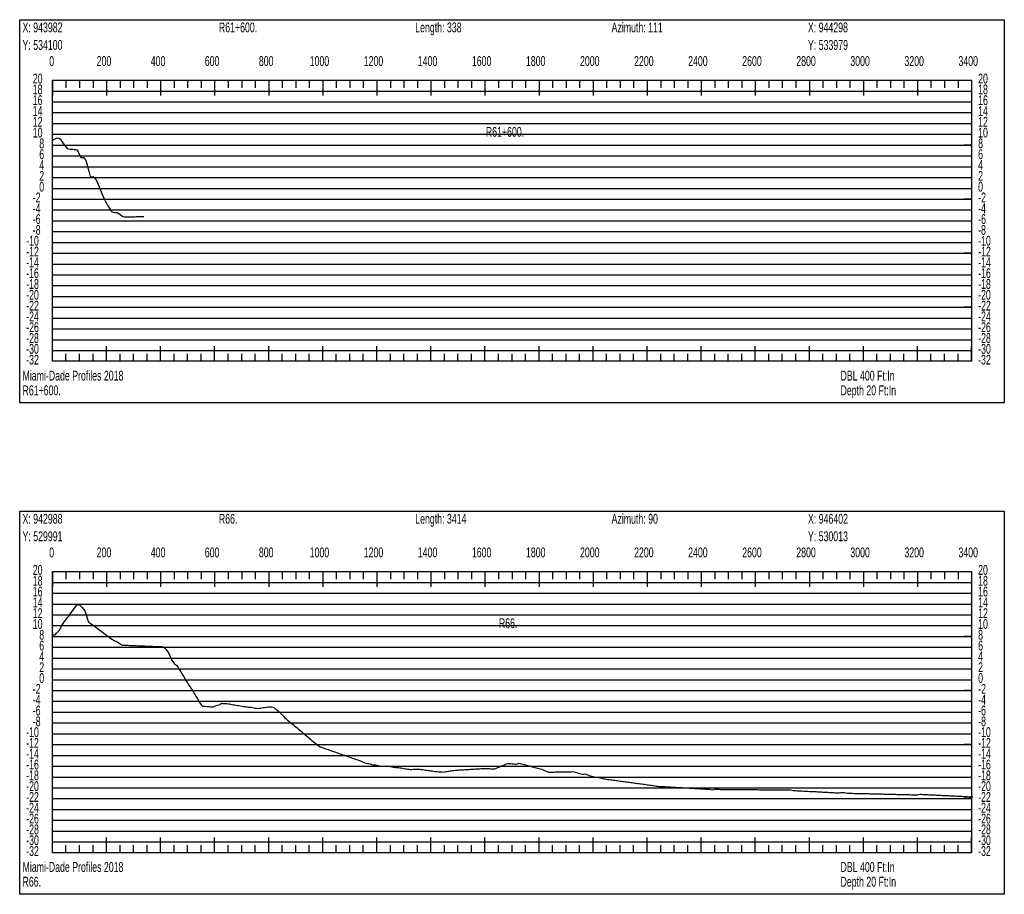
# Model space of a CAD drawing. Header units: feet. Extents: x 1 to 30, y -268 to -1.
# Tile 25 of 94: x 1 to 10, y -191 to -183. Entities that reach past the tile are written whole.
import ezdxf

# ---------------------------------------------------------------- set-up
doc = ezdxf.new("R2010")
doc.units = ezdxf.units.FT
doc.header["$MEASUREMENT"] = 0
doc.layers.add('LABELS', color=7, linetype='Continuous')
doc.layers.add('XSECTION', color=7, linetype='Continuous')

msp = doc.modelspace()

# ---------------------------------------------------------------- linework, layer by layer
at = {"layer": 'XSECTION', "color": 0, "linetype": 'Continuous'}
for points in [[(1, -182.8), (10.106, -182.8), (10.106, -186.345), (1, -186.345), (1, -182.8)], [(1.303, -183.36), (9.803, -183.36), (9.803, -185.96), (1.303, -185.96), (1.303, -183.36)], [(1.303, -183.36), (1.303, -183.501)], [(1.303, -183.36), (1.303, -183.501)], [(1.303, -183.36), (1.303, -183.43)], [(1.303, -183.36), (1.303, -183.43)], [(1.428, -183.36), (1.428, -183.43)], [(1.553, -183.36), (1.553, -183.43)], [(1.678, -183.36), (1.678, -183.43)], [(1.803, -183.36), (1.803, -183.501)], [(1.803, -183.36), (1.803, -183.43)], [(1.928, -183.36), (1.928, -183.43)], [(2.053, -183.36), (2.053, -183.43)], [(2.178, -183.36), (2.178, -183.43)], [(2.303, -183.36), (2.303, -183.501)], [(2.303, -183.36), (2.303, -183.43)], [(2.428, -183.36), (2.428, -183.43)], [(2.553, -183.36), (2.553, -183.43)], [(2.678, -183.36), (2.678, -183.43)], [(2.803, -183.36), (2.803, -183.501)], [(2.803, -183.36), (2.803, -183.43)], [(2.928, -183.36), (2.928, -183.43)], [(3.053, -183.36), (3.053, -183.43)], [(3.178, -183.36), (3.178, -183.43)], [(3.303, -183.36), (3.303, -183.501)], [(3.303, -183.36), (3.303, -183.43)], [(3.428, -183.36), (3.428, -183.43)], [(3.553, -183.36), (3.553, -183.43)], [(3.678, -183.36), (3.678, -183.43)], [(3.803, -183.36), (3.803, -183.501)], [(3.803, -183.36), (3.803, -183.43)], [(3.928, -183.36), (3.928, -183.43)], [(4.053, -183.36), (4.053, -183.43)], [(4.178, -183.36), (4.178, -183.43)], [(4.303, -183.36), (4.303, -183.501)], [(4.303, -183.36), (4.303, -183.43)], [(4.428, -183.36), (4.428, -183.43)], [(4.553, -183.36), (4.553, -183.43)], [(4.678, -183.36), (4.678, -183.43)], [(4.803, -183.36), (4.803, -183.501)], [(4.803, -183.36), (4.803, -183.43)], [(4.928, -183.36), (4.928, -183.43)], [(5.053, -183.36), (5.053, -183.43)], [(5.178, -183.36), (5.178, -183.43)], [(5.303, -183.36), (5.303, -183.501)], [(5.303, -183.36), (5.303, -183.43)], [(5.428, -183.36), (5.428, -183.43)], [(5.553, -183.36), (5.553, -183.43)], [(5.678, -183.36), (5.678, -183.43)], [(5.803, -183.36), (5.803, -183.501)], [(5.803, -183.36), (5.803, -183.43)], [(5.928, -183.36), (5.928, -183.43)], [(6.053, -183.36), (6.053, -183.43)], [(6.178, -183.36), (6.178, -183.43)], [(6.303, -183.36), (6.303, -183.501)], [(6.303, -183.36), (6.303, -183.43)], [(6.428, -183.36), (6.428, -183.43)], [(6.553, -183.36), (6.553, -183.43)], [(6.678, -183.36), (6.678, -183.43)], [(6.803, -183.36), (6.803, -183.501)], [(6.803, -183.36), (6.803, -183.43)], [(6.928, -183.36), (6.928, -183.43)], [(7.053, -183.36), (7.053, -183.43)], [(7.178, -183.36), (7.178, -183.43)], [(7.303, -183.36), (7.303, -183.501)], [(7.303, -183.36), (7.303, -183.43)], [(7.428, -183.36), (7.428, -183.43)], [(7.553, -183.36), (7.553, -183.43)], [(7.678, -183.36), (7.678, -183.43)], [(7.803, -183.36), (7.803, -183.501)], [(7.803, -183.36), (7.803, -183.43)], [(7.928, -183.36), (7.928, -183.43)], [(8.053, -183.36), (8.053, -183.43)], [(8.178, -183.36), (8.178, -183.43)], [(8.303, -183.36), (8.303, -183.501)], [(8.303, -183.36), (8.303, -183.43)], [(8.428, -183.36), (8.428, -183.43)], [(8.553, -183.36), (8.553, -183.43)], [(8.678, -183.36), (8.678, -183.43)], [(8.803, -183.36), (8.803, -183.501)], [(8.803, -183.36), (8.803, -183.43)], [(8.928, -183.36), (8.928, -183.43)], [(9.053, -183.36), (9.053, -183.43)], [(9.178, -183.36), (9.178, -183.43)], [(9.303, -183.36), (9.303, -183.501)], [(9.303, -183.36), (9.303, -183.43)], [(9.428, -183.36), (9.428, -183.43)], [(9.553, -183.36), (9.553, -183.43)], [(9.678, -183.36), (9.678, -183.43)], [(9.803, -183.36), (9.803, -183.501)], [(9.803, -183.36), (9.803, -183.43)], [(1.303, -183.96), (1.373, -183.96)], [(9.803, -183.96), (9.733, -183.96)], [(1.303, -184.46), (1.373, -184.46)], [(9.803, -184.46), (9.733, -184.46)], [(1.303, -184.96), (1.373, -184.96)], [(9.803, -184.96), (9.733, -184.96)], [(1.303, -185.46), (1.373, -185.46)], [(9.803, -185.46), (9.733, -185.46)], [(1.303, -185.96), (1.303, -185.819)], [(1.303, -185.96), (1.303, -185.819)], [(1.803, -185.96), (1.803, -185.819)], [(2.303, -185.96), (2.303, -185.819)], [(2.803, -185.96), (2.803, -185.819)], [(3.303, -185.96), (3.303, -185.819)], [(3.803, -185.96), (3.803, -185.819)], [(4.303, -185.96), (4.303, -185.819)], [(4.803, -185.96), (4.803, -185.819)], [(5.303, -185.96), (5.303, -185.819)], [(5.803, -185.96), (5.803, -185.819)], [(6.303, -185.96), (6.303, -185.819)], [(6.803, -185.96), (6.803, -185.819)], [(7.303, -185.96), (7.303, -185.819)], [(7.803, -185.96), (7.803, -185.819)], [(8.303, -185.96), (8.303, -185.819)], [(8.803, -185.96), (8.803, -185.819)], [(9.303, -185.96), (9.303, -185.819)], [(9.803, -185.96), (9.803, -185.819)], [(1.303, -185.96), (1.303, -185.89)], [(1.303, -185.96), (1.303, -185.89)], [(1.428, -185.96), (1.428, -185.89)], [(1.553, -185.96), (1.553, -185.89)], [(1.678, -185.96), (1.678, -185.89)], [(1.803, -185.96), (1.803, -185.89)], [(1.928, -185.96), (1.928, -185.89)], [(2.053, -185.96), (2.053, -185.89)], [(2.178, -185.96), (2.178, -185.89)], [(2.303, -185.96), (2.303, -185.89)], [(2.428, -185.96), (2.428, -185.89)], [(2.553, -185.96), (2.553, -185.89)], [(2.678, -185.96), (2.678, -185.89)], [(2.803, -185.96), (2.803, -185.89)], [(2.928, -185.96), (2.928, -185.89)], [(3.053, -185.96), (3.053, -185.89)], [(3.178, -185.96), (3.178, -185.89)], [(3.303, -185.96), (3.303, -185.89)], [(3.428, -185.96), (3.428, -185.89)], [(3.553, -185.96), (3.553, -185.89)], [(3.678, -185.96), (3.678, -185.89)], [(3.803, -185.96), (3.803, -185.89)], [(3.928, -185.96), (3.928, -185.89)], [(4.053, -185.96), (4.053, -185.89)], [(4.178, -185.96), (4.178, -185.89)], [(4.303, -185.96), (4.303, -185.89)], [(4.428, -185.96), (4.428, -185.89)], [(4.553, -185.96), (4.553, -185.89)], [(4.678, -185.96), (4.678, -185.89)], [(4.803, -185.96), (4.803, -185.89)], [(4.928, -185.96), (4.928, -185.89)], [(5.053, -185.96), (5.053, -185.89)], [(5.178, -185.96), (5.178, -185.89)], [(5.303, -185.96), (5.303, -185.89)], [(5.428, -185.96), (5.428, -185.89)], [(5.553, -185.96), (5.553, -185.89)], [(5.678, -185.96), (5.678, -185.89)], [(5.803, -185.96), (5.803, -185.89)], [(5.928, -185.96), (5.928, -185.89)], [(6.053, -185.96), (6.053, -185.89)], [(6.178, -185.96), (6.178, -185.89)], [(6.303, -185.96), (6.303, -185.89)], [(6.428, -185.96), (6.428, -185.89)], [(6.553, -185.96), (6.553, -185.89)], [(6.678, -185.96), (6.678, -185.89)], [(6.803, -185.96), (6.803, -185.89)], [(6.928, -185.96), (6.928, -185.89)], [(7.053, -185.96), (7.053, -185.89)], [(7.178, -185.96), (7.178, -185.89)], [(7.303, -185.96), (7.303, -185.89)], [(7.428, -185.96), (7.428, -185.89)], [(7.553, -185.96), (7.553, -185.89)], [(7.678, -185.96), (7.678, -185.89)], [(7.803, -185.96), (7.803, -185.89)], [(7.928, -185.96), (7.928, -185.89)], [(8.053, -185.96), (8.053, -185.89)], [(8.178, -185.96), (8.178, -185.89)], [(8.303, -185.96), (8.303, -185.89)], [(8.428, -185.96), (8.428, -185.89)], [(8.553, -185.96), (8.553, -185.89)], [(8.678, -185.96), (8.678, -185.89)], [(8.803, -185.96), (8.803, -185.89)], [(8.928, -185.96), (8.928, -185.89)], [(9.053, -185.96), (9.053, -185.89)], [(9.178, -185.96), (9.178, -185.89)], [(9.303, -185.96), (9.303, -185.89)], [(9.428, -185.96), (9.428, -185.89)], [(9.553, -185.96), (9.553, -185.89)], [(9.678, -185.96), (9.678, -185.89)], [(9.803, -185.96), (9.803, -185.89)], [(1, -187.345), (10.106, -187.345), (10.106, -190.89), (1, -190.89), (1, -187.345)], [(1.303, -187.905), (9.803, -187.905), (9.803, -190.505), (1.303, -190.505), (1.303, -187.905)], [(1.303, -187.905), (1.303, -188.046)], [(1.303, -187.905), (1.303, -188.046)], [(1.303, -187.905), (1.303, -187.975)], [(1.303, -187.905), (1.303, -187.975)], [(1.428, -187.905), (1.428, -187.975)], [(1.553, -187.905), (1.553, -187.975)], [(1.678, -187.905), (1.678, -187.975)], [(1.803, -187.905), (1.803, -188.046)], [(1.803, -187.905), (1.803, -187.975)], [(1.928, -187.905), (1.928, -187.975)], [(2.053, -187.905), (2.053, -187.975)], [(2.178, -187.905), (2.178, -187.975)], [(2.303, -187.905), (2.303, -188.046)], [(2.303, -187.905), (2.303, -187.975)], [(2.428, -187.905), (2.428, -187.975)], [(2.553, -187.905), (2.553, -187.975)], [(2.678, -187.905), (2.678, -187.975)], [(2.803, -187.905), (2.803, -188.046)], [(2.803, -187.905), (2.803, -187.975)], [(2.928, -187.905), (2.928, -187.975)], [(3.053, -187.905), (3.053, -187.975)], [(3.178, -187.905), (3.178, -187.975)], [(3.303, -187.905), (3.303, -188.046)], [(3.303, -187.905), (3.303, -187.975)], [(3.428, -187.905), (3.428, -187.975)], [(3.553, -187.905), (3.553, -187.975)], [(3.678, -187.905), (3.678, -187.975)], [(3.803, -187.905), (3.803, -188.046)], [(3.803, -187.905), (3.803, -187.975)], [(3.928, -187.905), (3.928, -187.975)], [(4.053, -187.905), (4.053, -187.975)], [(4.178, -187.905), (4.178, -187.975)], [(4.303, -187.905), (4.303, -188.046)], [(4.303, -187.905), (4.303, -187.975)], [(4.428, -187.905), (4.428, -187.975)], [(4.553, -187.905), (4.553, -187.975)], [(4.678, -187.905), (4.678, -187.975)], [(4.803, -187.905), (4.803, -188.046)], [(4.803, -187.905), (4.803, -187.975)], [(4.928, -187.905), (4.928, -187.975)], [(5.053, -187.905), (5.053, -187.975)], [(5.178, -187.905), (5.178, -187.975)], [(5.303, -187.905), (5.303, -188.046)], [(5.303, -187.905), (5.303, -187.975)], [(5.428, -187.905), (5.428, -187.975)], [(5.553, -187.905), (5.553, -187.975)], [(5.678, -187.905), (5.678, -187.975)], [(5.803, -187.905), (5.803, -188.046)], [(5.803, -187.905), (5.803, -187.975)], [(5.928, -187.905), (5.928, -187.975)], [(6.053, -187.905), (6.053, -187.975)], [(6.178, -187.905), (6.178, -187.975)], [(6.303, -187.905), (6.303, -188.046)], [(6.303, -187.905), (6.303, -187.975)], [(6.428, -187.905), (6.428, -187.975)], [(6.553, -187.905), (6.553, -187.975)], [(6.678, -187.905), (6.678, -187.975)], [(6.803, -187.905), (6.803, -188.046)], [(6.803, -187.905), (6.803, -187.975)], [(6.928, -187.905), (6.928, -187.975)], [(7.053, -187.905), (7.053, -187.975)], [(7.178, -187.905), (7.178, -187.975)], [(7.303, -187.905), (7.303, -188.046)], [(7.303, -187.905), (7.303, -187.975)], [(7.428, -187.905), (7.428, -187.975)], [(7.553, -187.905), (7.553, -187.975)], [(7.678, -187.905), (7.678, -187.975)], [(7.803, -187.905), (7.803, -188.046)], [(7.803, -187.905), (7.803, -187.975)], [(7.928, -187.905), (7.928, -187.975)], [(8.053, -187.905), (8.053, -187.975)], [(8.178, -187.905), (8.178, -187.975)], [(8.303, -187.905), (8.303, -188.046)], [(8.303, -187.905), (8.303, -187.975)], [(8.428, -187.905), (8.428, -187.975)], [(8.553, -187.905), (8.553, -187.975)], [(8.678, -187.905), (8.678, -187.975)], [(8.803, -187.905), (8.803, -188.046)], [(8.803, -187.905), (8.803, -187.975)], [(8.928, -187.905), (8.928, -187.975)], [(9.053, -187.905), (9.053, -187.975)], [(9.178, -187.905), (9.178, -187.975)], [(9.303, -187.905), (9.303, -188.046)], [(9.303, -187.905), (9.303, -187.975)], [(9.428, -187.905), (9.428, -187.975)], [(9.553, -187.905), (9.553, -187.975)], [(9.678, -187.905), (9.678, -187.975)], [(9.803, -187.905), (9.803, -188.046)], [(9.803, -187.905), (9.803, -187.975)], [(1.303, -188.505), (1.373, -188.505)], [(9.803, -188.505), (9.733, -188.505)], [(1.303, -189.005), (1.373, -189.005)], [(9.803, -189.005), (9.733, -189.005)], [(1.303, -189.505), (1.373, -189.505)], [(9.803, -189.505), (9.733, -189.505)], [(1.303, -190.005), (1.373, -190.005)], [(9.803, -190.005), (9.733, -190.005)], [(1.303, -190.505), (1.303, -190.364)], [(1.303, -190.505), (1.303, -190.364)], [(1.803, -190.505), (1.803, -190.364)], [(2.303, -190.505), (2.303, -190.364)], [(2.803, -190.505), (2.803, -190.364)], [(3.303, -190.505), (3.303, -190.364)], [(3.803, -190.505), (3.803, -190.364)], [(4.303, -190.505), (4.303, -190.364)], [(4.803, -190.505), (4.803, -190.364)], [(5.303, -190.505), (5.303, -190.364)], [(5.803, -190.505), (5.803, -190.364)], [(6.303, -190.505), (6.303, -190.364)], [(6.803, -190.505), (6.803, -190.364)], [(7.303, -190.505), (7.303, -190.364)], [(7.803, -190.505), (7.803, -190.364)], [(8.303, -190.505), (8.303, -190.364)], [(8.803, -190.505), (8.803, -190.364)], [(9.303, -190.505), (9.303, -190.364)], [(9.803, -190.505), (9.803, -190.364)], [(1.303, -190.505), (1.303, -190.435)], [(1.303, -190.505), (1.303, -190.435)], [(1.428, -190.505), (1.428, -190.435)], [(1.553, -190.505), (1.553, -190.435)], [(1.678, -190.505), (1.678, -190.435)], [(1.803, -190.505), (1.803, -190.435)], [(1.928, -190.505), (1.928, -190.435)], [(2.053, -190.505), (2.053, -190.435)], [(2.178, -190.505), (2.178, -190.435)], [(2.303, -190.505), (2.303, -190.435)], [(2.428, -190.505), (2.428, -190.435)], [(2.553, -190.505), (2.553, -190.435)], [(2.678, -190.505), (2.678, -190.435)], [(2.803, -190.505), (2.803, -190.435)], [(2.928, -190.505), (2.928, -190.435)], [(3.053, -190.505), (3.053, -190.435)], [(3.178, -190.505), (3.178, -190.435)], [(3.303, -190.505), (3.303, -190.435)], [(3.428, -190.505), (3.428, -190.435)], [(3.553, -190.505), (3.553, -190.435)], [(3.678, -190.505), (3.678, -190.435)], [(3.803, -190.505), (3.803, -190.435)], [(3.928, -190.505), (3.928, -190.435)], [(4.053, -190.505), (4.053, -190.435)], [(4.178, -190.505), (4.178, -190.435)], [(4.303, -190.505), (4.303, -190.435)], [(4.428, -190.505), (4.428, -190.435)], [(4.553, -190.505), (4.553, -190.435)], [(4.678, -190.505), (4.678, -190.435)], [(4.803, -190.505), (4.803, -190.435)], [(4.928, -190.505), (4.928, -190.435)], [(5.053, -190.505), (5.053, -190.435)], [(5.178, -190.505), (5.178, -190.435)], [(5.303, -190.505), (5.303, -190.435)], [(5.428, -190.505), (5.428, -190.435)], [(5.553, -190.505), (5.553, -190.435)], [(5.678, -190.505), (5.678, -190.435)], [(5.803, -190.505), (5.803, -190.435)], [(5.928, -190.505), (5.928, -190.435)], [(6.053, -190.505), (6.053, -190.435)], [(6.178, -190.505), (6.178, -190.435)], [(6.303, -190.505), (6.303, -190.435)], [(6.428, -190.505), (6.428, -190.435)], [(6.553, -190.505), (6.553, -190.435)], [(6.678, -190.505), (6.678, -190.435)], [(6.803, -190.505), (6.803, -190.435)], [(6.928, -190.505), (6.928, -190.435)], [(7.053, -190.505), (7.053, -190.435)], [(7.178, -190.505), (7.178, -190.435)], [(7.303, -190.505), (7.303, -190.435)], [(7.428, -190.505), (7.428, -190.435)], [(7.553, -190.505), (7.553, -190.435)], [(7.678, -190.505), (7.678, -190.435)], [(7.803, -190.505), (7.803, -190.435)], [(7.928, -190.505), (7.928, -190.435)], [(8.053, -190.505), (8.053, -190.435)], [(8.178, -190.505), (8.178, -190.435)], [(8.303, -190.505), (8.303, -190.435)], [(8.428, -190.505), (8.428, -190.435)], [(8.553, -190.505), (8.553, -190.435)], [(8.678, -190.505), (8.678, -190.435)], [(8.803, -190.505), (8.803, -190.435)], [(8.928, -190.505), (8.928, -190.435)], [(9.053, -190.505), (9.053, -190.435)], [(9.178, -190.505), (9.178, -190.435)], [(9.303, -190.505), (9.303, -190.435)], [(9.428, -190.505), (9.428, -190.435)], [(9.553, -190.505), (9.553, -190.435)], [(9.678, -190.505), (9.678, -190.435)], [(9.803, -190.505), (9.803, -190.435)]]:
    msp.add_lwpolyline(points, dxfattribs=at)
at = {"layer": 'XSECTION', "color": 0}
for points in [[(1.303, -183.46), (9.803, -183.46)], [(1.303, -183.56), (9.803, -183.56)], [(1.303, -183.66), (9.803, -183.66)], [(1.303, -183.76), (9.803, -183.76)], [(1.303, -183.86), (9.803, -183.86)], [(1.303, -183.96), (9.803, -183.96)], [(1.303, -184.06), (9.803, -184.06)], [(1.303, -184.16), (9.803, -184.16)], [(1.303, -184.26), (9.803, -184.26)], [(1.303, -184.36), (9.803, -184.36)], [(1.303, -184.46), (9.803, -184.46)], [(1.303, -184.56), (9.803, -184.56)], [(1.303, -184.66), (9.803, -184.66)], [(1.303, -184.76), (9.803, -184.76)], [(1.303, -184.86), (9.803, -184.86)], [(1.303, -184.96), (9.803, -184.96)], [(1.303, -185.06), (9.803, -185.06)], [(1.303, -185.16), (9.803, -185.16)], [(1.303, -185.26), (9.803, -185.26)], [(1.303, -185.36), (9.803, -185.36)], [(1.303, -185.46), (9.803, -185.46)], [(1.303, -185.56), (9.803, -185.56)], [(1.303, -185.66), (9.803, -185.66)], [(1.303, -185.76), (9.803, -185.76)], [(1.303, -185.86), (9.803, -185.86)], [(1.303, -188.005), (9.803, -188.005)], [(1.303, -188.105), (9.803, -188.105)], [(1.303, -188.205), (9.803, -188.205)], [(1.303, -188.305), (9.803, -188.305)], [(1.303, -188.405), (9.803, -188.405)], [(1.303, -188.505), (9.803, -188.505)], [(1.303, -188.605), (9.803, -188.605)], [(1.303, -188.705), (9.803, -188.705)], [(1.303, -188.805), (9.803, -188.805)], [(1.303, -188.905), (9.803, -188.905)], [(1.303, -189.005), (9.803, -189.005)], [(1.303, -189.105), (9.803, -189.105)], [(1.303, -189.205), (9.803, -189.205)], [(1.303, -189.305), (9.803, -189.305)], [(1.303, -189.405), (9.803, -189.405)], [(1.303, -189.505), (9.803, -189.505)], [(1.303, -189.605), (9.803, -189.605)], [(1.303, -189.705), (9.803, -189.705)], [(1.303, -189.805), (9.803, -189.805)], [(1.303, -189.905), (9.803, -189.905)], [(1.303, -190.005), (9.803, -190.005)], [(1.303, -190.105), (9.803, -190.105)], [(1.303, -190.205), (9.803, -190.205)], [(1.303, -190.305), (9.803, -190.305)], [(1.303, -190.405), (9.803, -190.405)]]:
    msp.add_lwpolyline(points, dxfattribs=at)
at = {"layer": 'XSECTION', "color": 5, "linetype": 'Continuous'}
for points in [[(1.303, -183.915), (1.3155, -183.909), (1.328, -183.9025), (1.3405, -183.8965), (1.353, -183.8915), (1.3655, -183.8955), (1.378, -183.906), (1.3905, -183.928), (1.403, -183.946), (1.4155, -183.9615), (1.428, -183.977), (1.4405, -183.9925), (1.453, -183.9955), (1.4655, -183.9965), (1.478, -183.998), (1.4905, -183.999), (1.503, -184), (1.5155, -184.0015), (1.528, -184.0025), (1.5405, -184.0235), (1.553, -184.051), (1.5655, -184.075), (1.578, -184.0745), (1.5905, -184.076), (1.603, -184.0835), (1.6155, -184.112), (1.628, -184.1565), (1.6405, -184.201), (1.653, -184.2505), (1.6655, -184.254), (1.678, -184.2505), (1.6905, -184.264), (1.703, -184.278), (1.7155, -184.3005), (1.728, -184.3315), (1.7405, -184.3625), (1.753, -184.3935), (1.7655, -184.4245), (1.778, -184.4515), (1.7905, -184.475), (1.803, -184.498), (1.8155, -184.5205), (1.828, -184.539), (1.8405, -184.5575), (1.853, -184.576), (1.8655, -184.5815), (1.878, -184.583), (1.8905, -184.5825), (1.903, -184.5845), (1.9155, -184.5925), (1.928, -184.601), (1.9405, -184.61), (1.953, -184.619), (1.9655, -184.625), (1.978, -184.6245), (1.9905, -184.6245), (2.003, -184.624), (2.0155, -184.6235), (2.028, -184.623), (2.0405, -184.6225), (2.053, -184.6225), (2.0655, -184.622), (2.078, -184.6215), (2.0905, -184.621), (2.103, -184.6205), (2.1155, -184.6205), (2.128, -184.62), (2.1405, -184.6195), (2.1483, -184.6195)], [(1.303, -188.48), (1.3155, -188.4935), (1.328, -188.49), (1.3405, -188.4745), (1.353, -188.4615), (1.3655, -188.449), (1.378, -188.4285), (1.3905, -188.4035), (1.403, -188.3855), (1.4155, -188.368), (1.428, -188.3505), (1.4405, -188.3335), (1.453, -188.316), (1.4655, -188.2985), (1.478, -188.2815), (1.4905, -188.264), (1.503, -188.2465), (1.5155, -188.2295), (1.528, -188.215), (1.5405, -188.209), (1.553, -188.211), (1.5655, -188.2245), (1.578, -188.2385), (1.5905, -188.2525), (1.603, -188.267), (1.6155, -188.3005), (1.628, -188.347), (1.6405, -188.3745), (1.653, -188.3835), (1.6655, -188.3925), (1.678, -188.4015), (1.6905, -188.4105), (1.703, -188.4195), (1.7155, -188.4285), (1.728, -188.438), (1.7405, -188.447), (1.753, -188.456), (1.7655, -188.465), (1.778, -188.4745), (1.7905, -188.4835), (1.803, -188.4925), (1.8155, -188.502), (1.828, -188.511), (1.8405, -188.52), (1.853, -188.529), (1.8655, -188.5375), (1.878, -188.544), (1.8905, -188.5495), (1.903, -188.5555), (1.9155, -188.564), (1.928, -188.5735), (1.9405, -188.5835), (1.953, -188.5855), (1.9655, -188.586), (1.978, -188.5865), (1.9905, -188.587), (2.003, -188.587), (2.0155, -188.5875), (2.028, -188.588), (2.0405, -188.5885), (2.053, -188.589), (2.0655, -188.5895), (2.078, -188.59), (2.0905, -188.5905), (2.103, -188.591), (2.1155, -188.5915), (2.128, -188.592), (2.1405, -188.5925), (2.153, -188.593), (2.1655, -188.5935), (2.178, -188.594), (2.1905, -188.5945), (2.203, -188.595), (2.2155, -188.5955), (2.228, -188.596), (2.2405, -188.5965), (2.253, -188.5965), (2.2655, -188.597), (2.278, -188.5975), (2.2905, -188.598), (2.303, -188.5985), (2.3155, -188.599), (2.328, -188.602), (2.3405, -188.6115), (2.353, -188.624), (2.3655, -188.6435), (2.378, -188.664), (2.3905, -188.6915), (2.403, -188.721), (2.4155, -188.7375), (2.428, -188.754), (2.4405, -188.7645), (2.453, -188.774), (2.4655, -188.7925), (2.478, -188.8125), (2.4905, -188.833), (2.503, -188.853), (2.5155, -188.8735), (2.528, -188.894), (2.5405, -188.914), (2.553, -188.9345), (2.5655, -188.955), (2.578, -188.975), (2.5905, -188.9955), (2.603, -189.0155), (2.6155, -189.036), (2.628, -189.0565), (2.6405, -189.0765), (2.653, -189.097), (2.6655, -189.1175), (2.678, -189.1375), (2.6905, -189.149), (2.703, -189.15), (2.7155, -189.1505), (2.728, -189.1515), (2.7405, -189.1525), (2.753, -189.1535), (2.7655, -189.1545), (2.778, -189.1555), (2.7905, -189.1545), (2.803, -189.1505), (2.8155, -189.1465), (2.828, -189.142), (2.8405, -189.138), (2.853, -189.133), (2.8655, -189.1235), (2.878, -189.124), (2.8905, -189.125), (2.903, -189.1255), (2.9155, -189.1265), (2.928, -189.127), (2.9405, -189.1295), (2.953, -189.1315), (2.9655, -189.1335), (2.978, -189.136), (2.9905, -189.138), (3.003, -189.1405), (3.0155, -189.1425), (3.028, -189.145), (3.0405, -189.147), (3.053, -189.1495), (3.0655, -189.1515), (3.078, -189.1535), (3.0905, -189.1555), (3.103, -189.1565), (3.1155, -189.1575), (3.128, -189.1585), (3.1405, -189.16), (3.153, -189.163), (3.1655, -189.1655), (3.178, -189.167), (3.1905, -189.1675), (3.203, -189.17), (3.2155, -189.169), (3.228, -189.167), (3.2405, -189.1655), (3.253, -189.1635), (3.2655, -189.1615), (3.278, -189.1595), (3.2905, -189.158), (3.303, -189.156), (3.3155, -189.155), (3.328, -189.1565), (3.3405, -189.1605), (3.353, -189.165), (3.3655, -189.176), (3.378, -189.185), (3.3905, -189.194), (3.403, -189.2055), (3.4155, -189.217), (3.428, -189.2285), (3.4405, -189.243), (3.453, -189.2575), (3.4655, -189.268), (3.478, -189.2785), (3.4905, -189.289), (3.503, -189.2995), (3.5155, -189.3095), (3.528, -189.32), (3.5405, -189.3305), (3.553, -189.341), (3.5655, -189.3515), (3.578, -189.362), (3.5905, -189.372), (3.603, -189.3825), (3.6155, -189.393), (3.628, -189.4035), (3.6405, -189.414), (3.653, -189.424), (3.6655, -189.4345), (3.678, -189.445), (3.6905, -189.4555), (3.703, -189.466), (3.7155, -189.4765), (3.728, -189.4865), (3.7405, -189.497), (3.753, -189.5075), (3.7655, -189.5175), (3.778, -189.526), (3.7905, -189.5305), (3.803, -189.535), (3.8155, -189.539), (3.828, -189.5435), (3.8405, -189.548), (3.853, -189.552), (3.8655, -189.5565), (3.878, -189.5605), (3.8905, -189.565), (3.903, -189.5695), (3.9155, -189.5735), (3.928, -189.578), (3.9405, -189.5825), (3.953, -189.5865), (3.9655, -189.591), (3.978, -189.5955), (3.9905, -189.5995), (4.003, -189.604), (4.0155, -189.6085), (4.028, -189.6125), (4.0405, -189.617), (4.053, -189.621), (4.0655, -189.6255), (4.078, -189.63), (4.0905, -189.634), (4.103, -189.6385), (4.1155, -189.643), (4.128, -189.647), (4.1405, -189.6515), (4.153, -189.656), (4.1655, -189.66), (4.178, -189.6665), (4.1905, -189.674), (4.203, -189.6775), (4.2155, -189.6805), (4.228, -189.6815), (4.2405, -189.6845), (4.253, -189.69), (4.2655, -189.6935), (4.278, -189.6935), (4.2905, -189.6935), (4.303, -189.695), (4.3155, -189.698), (4.328, -189.701), (4.3405, -189.704), (4.353, -189.7045), (4.3655, -189.7055), (4.378, -189.7045), (4.3905, -189.703), (4.403, -189.7035), (4.4155, -189.7055), (4.428, -189.708), (4.4405, -189.7105), (4.453, -189.7135), (4.4655, -189.7145), (4.478, -189.716), (4.4905, -189.717), (4.503, -189.7185), (4.5155, -189.72), (4.528, -189.7215), (4.5405, -189.724), (4.553, -189.7265), (4.5655, -189.7285), (4.578, -189.7305), (4.5905, -189.732), (4.603, -189.7335), (4.6155, -189.735), (4.628, -189.734), (4.6405, -189.7335), (4.653, -189.7325), (4.6655, -189.732), (4.678, -189.731), (4.6905, -189.732), (4.703, -189.7335), (4.7155, -189.735), (4.728, -189.737), (4.7405, -189.7385), (4.753, -189.7405), (4.7655, -189.742), (4.778, -189.744), (4.7905, -189.7455), (4.803, -189.747), (4.8155, -189.749), (4.828, -189.751), (4.8405, -189.753), (4.853, -189.755), (4.8655, -189.7555), (4.878, -189.7565), (4.8905, -189.757), (4.903, -189.7575), (4.9155, -189.7595), (4.928, -189.758), (4.9405, -189.754), (4.953, -189.7525), (4.9655, -189.7505), (4.978, -189.7485), (4.9905, -189.7465), (5.003, -189.745), (5.0155, -189.744), (5.028, -189.7425), (5.0405, -189.7415), (5.053, -189.7405), (5.0655, -189.7395), (5.078, -189.739), (5.0905, -189.738), (5.103, -189.7375), (5.1155, -189.7365), (5.128, -189.7355), (5.1405, -189.735), (5.153, -189.734), (5.1655, -189.7335), (5.178, -189.7325), (5.1905, -189.732), (5.203, -189.731), (5.2155, -189.7305), (5.228, -189.7295), (5.2405, -189.7285), (5.253, -189.728), (5.2655, -189.727), (5.278, -189.7265), (5.2905, -189.7255), (5.303, -189.7255), (5.3155, -189.7255), (5.328, -189.7265), (5.3405, -189.7275), (5.353, -189.728), (5.3655, -189.729), (5.378, -189.73), (5.3905, -189.7285), (5.403, -189.725), (5.4155, -189.72), (5.428, -189.715), (5.4405, -189.71), (5.453, -189.705), (5.4655, -189.7), (5.478, -189.6945), (5.4905, -189.6895), (5.503, -189.6845), (5.5155, -189.6805), (5.528, -189.6805), (5.5405, -189.6815), (5.553, -189.683), (5.5655, -189.684), (5.578, -189.685), (5.5905, -189.6855), (5.603, -189.6825), (5.6155, -189.6755), (5.628, -189.679), (5.6405, -189.6825), (5.653, -189.686), (5.6655, -189.689), (5.678, -189.6925), (5.6905, -189.696), (5.703, -189.6995), (5.7155, -189.7025), (5.728, -189.706), (5.7405, -189.7095), (5.753, -189.713), (5.7655, -189.716), (5.778, -189.7195), (5.7905, -189.723), (5.803, -189.7265), (5.8155, -189.73), (5.828, -189.7335), (5.8405, -189.74), (5.853, -189.746), (5.8655, -189.7505), (5.878, -189.7545), (5.8905, -189.76), (5.903, -189.7595), (5.9155, -189.7595), (5.928, -189.759), (5.9405, -189.759), (5.953, -189.7585), (5.9655, -189.7585), (5.978, -189.758), (5.9905, -189.758), (6.003, -189.7575), (6.0155, -189.7575), (6.028, -189.757), (6.0405, -189.757), (6.053, -189.757), (6.0655, -189.7565), (6.078, -189.7565), (6.0905, -189.756), (6.103, -189.756), (6.1155, -189.7555), (6.128, -189.757), (6.1405, -189.761), (6.153, -189.7645), (6.1655, -189.768), (6.178, -189.7715), (6.1905, -189.775), (6.203, -189.779), (6.2155, -189.7785), (6.228, -189.776), (6.2405, -189.7805), (6.253, -189.785), (6.2655, -189.7895), (6.278, -189.794), (6.2905, -189.7985), (6.303, -189.8015), (6.3155, -189.803), (6.328, -189.805), (6.3405, -189.807), (6.353, -189.809), (6.3655, -189.8105), (6.378, -189.8145), (6.3905, -189.8185), (6.403, -189.821), (6.4155, -189.823), (6.428, -189.8245), (6.4405, -189.8265), (6.453, -189.828), (6.4655, -189.83), (6.478, -189.8315), (6.4905, -189.833), (6.503, -189.835), (6.5155, -189.8365), (6.528, -189.8385), (6.5405, -189.84), (6.553, -189.842), (6.5655, -189.8435), (6.578, -189.845), (6.5905, -189.847), (6.603, -189.8485), (6.6155, -189.8505), (6.628, -189.852), (6.6405, -189.854), (6.653, -189.8555), (6.6655, -189.857), (6.678, -189.859), (6.6905, -189.8605), (6.703, -189.8625), (6.7155, -189.864), (6.728, -189.866), (6.7405, -189.8675), (6.753, -189.8695), (6.7655, -189.871), (6.778, -189.8725), (6.7905, -189.8745), (6.803, -189.876), (6.8155, -189.878), (6.828, -189.8795), (6.8405, -189.881), (6.853, -189.8825), (6.8655, -189.884), (6.878, -189.887), (6.8905, -189.89), (6.903, -189.8905), (6.9155, -189.8915), (6.928, -189.892), (6.9405, -189.893), (6.953, -189.8935), (6.9655, -189.894), (6.978, -189.895), (6.9905, -189.8955), (7.003, -189.8965), (7.0155, -189.897), (7.028, -189.898), (7.0405, -189.8985), (7.053, -189.8995), (7.0655, -189.9), (7.078, -189.9005), (7.0905, -189.9015), (7.103, -189.902), (7.1155, -189.903), (7.128, -189.9035), (7.1405, -189.9045), (7.153, -189.905), (7.1655, -189.906), (7.178, -189.9065), (7.1905, -189.907), (7.203, -189.908), (7.2155, -189.9085), (7.228, -189.9095), (7.2405, -189.91), (7.253, -189.911), (7.2655, -189.9115), (7.278, -189.9125), (7.2905, -189.913), (7.303, -189.9135), (7.3155, -189.9145), (7.328, -189.915), (7.3405, -189.916), (7.353, -189.9165), (7.3655, -189.9175), (7.378, -189.9185), (7.3905, -189.9205), (7.403, -189.9225), (7.4155, -189.92), (7.428, -189.916), (7.4405, -189.917), (7.453, -189.9175), (7.4655, -189.9185), (7.478, -189.919), (7.4905, -189.92), (7.503, -189.919), (7.5155, -189.9195), (7.528, -189.9195), (7.5405, -189.9195), (7.553, -189.9195), (7.5655, -189.92), (7.578, -189.92), (7.5905, -189.92), (7.603, -189.921), (7.6155, -189.9205), (7.628, -189.92), (7.6405, -189.92), (7.653, -189.92), (7.6655, -189.9205), (7.678, -189.9205), (7.6905, -189.9205), (7.703, -189.9205), (7.7155, -189.921), (7.728, -189.921), (7.7405, -189.921), (7.753, -189.9215), (7.7655, -189.9215), (7.778, -189.9215), (7.7905, -189.922), (7.803, -189.922), (7.8155, -189.922), (7.828, -189.922), (7.8405, -189.9225), (7.853, -189.9225), (7.8655, -189.9225), (7.878, -189.923), (7.8905, -189.923), (7.903, -189.923), (7.9155, -189.9235), (7.928, -189.9235), (7.9405, -189.9235), (7.953, -189.9235), (7.9655, -189.924), (7.978, -189.924), (7.9905, -189.924), (8.003, -189.9245), (8.0155, -189.9245), (8.028, -189.9245), (8.0405, -189.925), (8.053, -189.925), (8.0655, -189.925), (8.078, -189.925), (8.0905, -189.925), (8.103, -189.925), (8.1155, -189.925), (8.128, -189.925), (8.1405, -189.926), (8.153, -189.9285), (8.1655, -189.93), (8.178, -189.9305), (8.1905, -189.9315), (8.203, -189.932), (8.2155, -189.9325), (8.228, -189.9335), (8.2405, -189.934), (8.253, -189.9345), (8.2655, -189.9355), (8.278, -189.936), (8.2905, -189.9365), (8.303, -189.9375), (8.3155, -189.938), (8.328, -189.9385), (8.3405, -189.9395), (8.353, -189.94), (8.3655, -189.9405), (8.378, -189.9415), (8.3905, -189.942), (8.403, -189.9425), (8.4155, -189.9435), (8.428, -189.944), (8.4405, -189.9445), (8.453, -189.9455), (8.4655, -189.946), (8.478, -189.9465), (8.4905, -189.9475), (8.503, -189.948), (8.5155, -189.9485), (8.528, -189.9495), (8.5405, -189.95), (8.553, -189.95), (8.5655, -189.95), (8.578, -189.95), (8.5905, -189.9495), (8.603, -189.9495), (8.6155, -189.9495), (8.628, -189.9495), (8.6405, -189.9515), (8.653, -189.954), (8.6655, -189.955), (8.678, -189.955), (8.6905, -189.9555), (8.703, -189.9555), (8.7155, -189.956), (8.728, -189.9565), (8.7405, -189.9565), (8.753, -189.957), (8.7655, -189.957), (8.778, -189.9575), (8.7905, -189.958), (8.803, -189.958), (8.8155, -189.9585), (8.828, -189.9585), (8.8405, -189.959), (8.853, -189.959), (8.8655, -189.9595), (8.878, -189.96), (8.8905, -189.96), (8.903, -189.9605), (8.9155, -189.9605), (8.928, -189.961), (8.9405, -189.9615), (8.953, -189.9615), (8.9655, -189.962), (8.978, -189.962), (8.9905, -189.9625), (9.003, -189.963), (9.0155, -189.963), (9.028, -189.9635), (9.0405, -189.9635), (9.053, -189.964), (9.0655, -189.9645), (9.078, -189.9645), (9.0905, -189.965), (9.103, -189.965), (9.1155, -189.9655), (9.128, -189.966), (9.1405, -189.966), (9.153, -189.9665), (9.1655, -189.9665), (9.178, -189.967), (9.1905, -189.967), (9.203, -189.9675), (9.2155, -189.968), (9.228, -189.968), (9.2405, -189.9685), (9.253, -189.9685), (9.2655, -189.969), (9.278, -189.9695), (9.2905, -189.9695), (9.303, -189.9695), (9.3155, -189.9675), (9.328, -189.965), (9.3405, -189.965), (9.353, -189.9655), (9.3655, -189.966), (9.378, -189.967), (9.3905, -189.9675), (9.403, -189.968), (9.4155, -189.9685), (9.428, -189.9695), (9.4405, -189.97), (9.453, -189.9705), (9.4655, -189.971), (9.478, -189.972), (9.4905, -189.9725), (9.503, -189.973), (9.5155, -189.9735), (9.528, -189.9745), (9.5405, -189.975), (9.553, -189.9755), (9.5655, -189.976), (9.578, -189.977), (9.5905, -189.9775), (9.603, -189.978), (9.6155, -189.9785), (9.628, -189.9795), (9.6405, -189.98), (9.653, -189.9805), (9.6655, -189.981), (9.678, -189.982), (9.6905, -189.9825), (9.703, -189.983), (9.7155, -189.9835), (9.728, -189.9845), (9.7405, -189.985), (9.753, -189.9855), (9.7655, -189.986), (9.778, -189.987), (9.7905, -189.9875), (9.803, -189.988), (9.8155, -189.9885)]]:
    msp.add_lwpolyline(points, dxfattribs=at)

# ---------------------------------------------------------------- texts
at = {"layer": 'LABELS', "color": 0, "width": 0.666667}
for s, p in [('X: 943982', (1.026, -182.917)), ('R61+600.', (2.842, -182.917)), ('Length: 338', (4.658, -182.917)), ('Azimuth: 111', (6.474, -182.917)), ('X: 944298', (8.29, -182.917)), ('Y: 534100', (1.026, -183.079)), ('Y: 533979', (8.29, -183.079)), ('0', (1.273, -183.228)), ('0', (1.273, -183.228)), ('200', (1.712, -183.228)), ('400', (2.212, -183.228)), ('600', (2.712, -183.228)), ('800', (3.212, -183.228)), ('1000', (3.682, -183.228)), ('1200', (4.182, -183.228)), ('1400', (4.682, -183.228)), ('1600', (5.182, -183.228)), ('1800', (5.682, -183.228)), ('2000', (6.182, -183.228)), ('2200', (6.682, -183.228)), ('2400', (7.182, -183.228)), ('2600', (7.682, -183.228)), ('2800', (8.182, -183.228)), ('3000', (8.682, -183.228)), ('3200', (9.182, -183.228)), ('3400', (9.682, -183.228)), ('20', (1.121, -183.39)), ('20', (9.864, -183.39)), ('18', (1.121, -183.49)), ('18', (9.864, -183.49)), ('16', (1.121, -183.59)), ('16', (9.864, -183.59)), ('14', (1.121, -183.69)), ('14', (9.864, -183.69)), ('12', (1.121, -183.79)), ('12', (9.864, -183.79)), ('10', (1.121, -183.89)), ('R61+600.', (5.311, -183.883)), ('10', (9.864, -183.89)), ('8', (1.181, -183.99)), ('8', (9.864, -183.99)), ('6', (1.181, -184.09)), ('6', (9.864, -184.09)), ('4', (1.181, -184.19)), ('4', (9.864, -184.19)), ('2', (1.181, -184.29)), ('2', (9.864, -184.29)), ('0', (1.181, -184.39)), ('0', (9.864, -184.39)), ('-2', (1.121, -184.49)), ('-2', (9.864, -184.49)), ('-4', (1.121, -184.59)), ('-4', (9.864, -184.59)), ('-6', (1.121, -184.69)), ('-6', (9.864, -184.69)), ('-8', (1.121, -184.79)), ('-8', (9.864, -184.79)), ('-10', (1.06, -184.89)), ('-10', (9.864, -184.89)), ('-12', (1.06, -184.99)), ('-12', (9.864, -184.99)), ('-14', (1.06, -185.09)), ('-14', (9.864, -185.09)), ('-16', (1.06, -185.19)), ('-16', (9.864, -185.19)), ('-18', (1.06, -185.29)), ('-18', (9.864, -185.29)), ('-20', (1.06, -185.39)), ('-20', (9.864, -185.39)), ('-22', (1.06, -185.49)), ('-22', (9.864, -185.49)), ('-24', (1.06, -185.59)), ('-24', (9.864, -185.59)), ('-26', (1.06, -185.69)), ('-26', (9.864, -185.69)), ('-28', (1.06, -185.79)), ('-28', (9.864, -185.79)), ('-30', (1.06, -185.89)), ('-30', (9.864, -185.89)), ('-32', (1.06, -185.99)), ('-32', (9.864, -185.99)), ('DBL 400 Ft:In', (8.591, -186.138)), ('Depth 20 Ft:In', (8.591, -186.274)), ('X: 942988', (1.026, -187.462)), ('R66.', (2.842, -187.462)), ('Length: 3414', (4.658, -187.462)), ('Azimuth: 90', (6.474, -187.462)), ('X: 946402', (8.29, -187.462)), ('Y: 529991', (1.026, -187.624)), ('Y: 530013', (8.29, -187.624)), ('0', (1.273, -187.773)), ('0', (1.273, -187.773)), ('200', (1.712, -187.773)), ('400', (2.212, -187.773)), ('600', (2.712, -187.773)), ('800', (3.212, -187.773)), ('1000', (3.682, -187.773)), ('1200', (4.182, -187.773)), ('1400', (4.682, -187.773)), ('1600', (5.182, -187.773)), ('1800', (5.682, -187.773)), ('2000', (6.182, -187.773)), ('2200', (6.682, -187.773)), ('2400', (7.182, -187.773)), ('2600', (7.682, -187.773)), ('2800', (8.182, -187.773)), ('3000', (8.682, -187.773)), ('3200', (9.182, -187.773)), ('3400', (9.682, -187.773)), ('20', (1.121, -187.935)), ('20', (9.864, -187.935)), ('18', (1.121, -188.035)), ('18', (9.864, -188.035)), ('16', (1.121, -188.135)), ('16', (9.864, -188.135)), ('14', (1.121, -188.235)), ('14', (9.864, -188.235)), ('12', (1.121, -188.335)), ('12', (9.864, -188.335)), ('10', (1.121, -188.435)), ('R66.', (5.432, -188.428)), ('10', (9.864, -188.435)), ('8', (1.181, -188.535)), ('8', (9.864, -188.535)), ('6', (1.181, -188.635)), ('6', (9.864, -188.635)), ('4', (1.181, -188.735)), ('4', (9.864, -188.735)), ('2', (1.181, -188.835)), ('2', (9.864, -188.835)), ('0', (1.181, -188.935)), ('0', (9.864, -188.935)), ('-2', (1.121, -189.035)), ('-2', (9.864, -189.035)), ('-4', (1.121, -189.135)), ('-4', (9.864, -189.135)), ('-6', (1.121, -189.235)), ('-6', (9.864, -189.235)), ('-8', (1.121, -189.335)), ('-8', (9.864, -189.335)), ('-10', (1.06, -189.435)), ('-10', (9.864, -189.435)), ('-12', (1.06, -189.535)), ('-12', (9.864, -189.535)), ('-14', (1.06, -189.635)), ('-14', (9.864, -189.635)), ('-16', (1.06, -189.735)), ('-16', (9.864, -189.735)), ('-18', (1.06, -189.835)), ('-18', (9.864, -189.835)), ('-20', (1.06, -189.935)), ('-20', (9.864, -189.935)), ('-22', (1.06, -190.035)), ('-22', (9.864, -190.035)), ('-24', (1.06, -190.135)), ('-24', (9.864, -190.135)), ('-26', (1.06, -190.235)), ('-26', (9.864, -190.235)), ('-28', (1.06, -190.335)), ('-28', (9.864, -190.335)), ('-30', (1.06, -190.435)), ('-30', (9.864, -190.435)), ('-32', (1.06, -190.535)), ('-32', (9.864, -190.535)), ('DBL 400 Ft:In', (8.591, -190.683)), ('Depth 20 Ft:In', (8.591, -190.819))]:
    msp.add_text(s, height=0.091, dxfattribs=at).set_placement(p)
at = {"layer": 'LABELS', "color": 5, "width": 0.666667}
for s, p in [('Miami-Dade Profiles 2018', (1.026, -186.138)), ('R61+600.', (1.026, -186.274)), ('Miami-Dade Profiles 2018', (1.026, -190.683)), ('R66.', (1.026, -190.819))]:
    msp.add_text(s, height=0.091, dxfattribs=at).set_placement(p)

doc.saveas('drawing.dxf')
